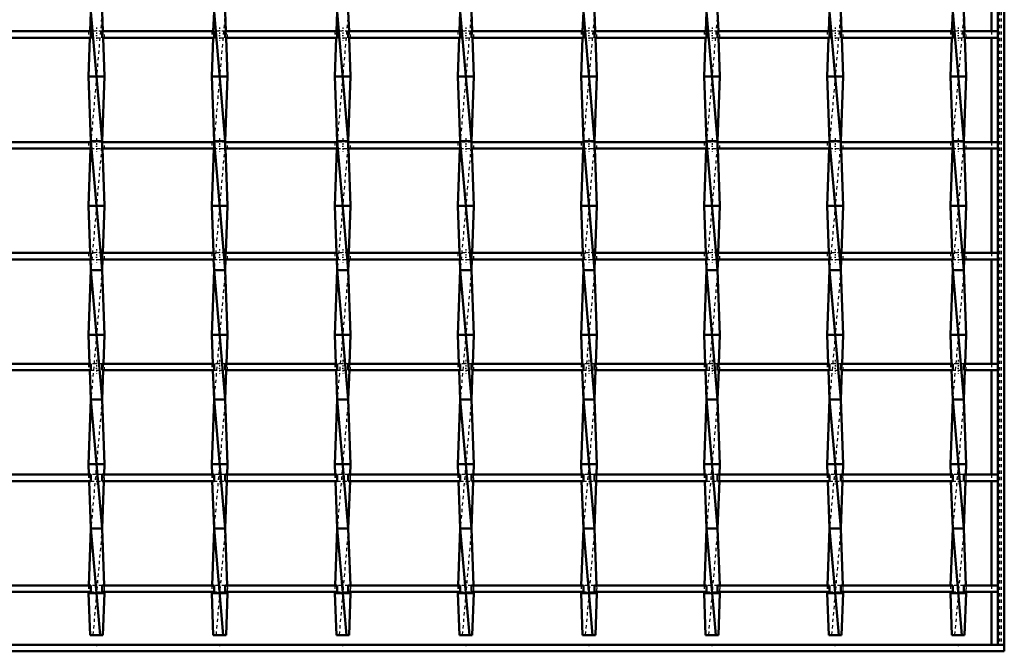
# Model space of a CAD drawing. Header units: millimetres. Extents: x -646 to 551, y -500 to 878.
# Tile 4 of 14: x -5 to 300, y -500 to -304. Entities that reach past the tile are written whole.
import ezdxf

# ---------------------------------------------------------------- set-up
doc = ezdxf.new("R2010")
doc.units = ezdxf.units.MM
doc.linetypes.add('Center', pattern=[1.5, 0.45, -0.5, 0.05, -0.5])
doc.linetypes.add('Dashed', pattern=[2, 1, -1])
for name, color, linetype, lineweight in [('2d ConnectionPoints', 7, 'Continuous', 50), ('AM_0', 7, 'Continuous', 50), ('AM_7', 7, 'Center', 25), ('AM_9', 6, 'Dashed', 25)]:
    doc.layers.add(name, color=color, linetype=linetype, lineweight=lineweight)

# ---------------------------------------------------------------- blocks, each defined once
blk = doc.blocks.new('1_u86f5kpobsvsag42pt2huwr7m________0_in_LSSP2303438211600100035010_4')
at = {"layer": 'AM_0'}
for p, q in [((298, 498), (298, -498)), ((300, 498), (300, -498)), ((296.05, -275.64), (296.05, -307.97)), ((296.05, -309.97), (296.05, -342.3)), ((296.05, -344.3), (296.05, -376.63)), ((296.05, -378.63), (296.05, -410.96)), ((296.05, -412.96), (296.05, -445.29)), ((296.05, -447.29), (296.05, -479.62)), ((296.05, -481.62), (296.05, -498)), ((298, -498), (300, -498))]:
    blk.add_line(p, q, dxfattribs=at)
at = {"layer": 'AM_9'}
for p, q in [((298.55, 498), (298.55, -498)), ((298.99, 498), (298.99, -498)), ((296.05, -307.97), (296.05, -309.97)), ((296.05, -342.3), (296.05, -344.3)), ((296.05, -376.63), (296.05, -378.63)), ((296.05, -410.96), (296.05, -412.96)), ((296.05, -445.29), (296.05, -447.29)), ((296.05, -479.62), (296.05, -481.62))]:
    blk.add_line(p, q, dxfattribs=at)
blk = doc.blocks.new('2_5sf7ob7o6ojxyq0hqr1bh8qja________0_in_LSSP2303438211600100035010_4')
at = {"layer": 'AM_0'}
for p, q in [((300, -498), (-300, -498)), ((300, -498), (300, -500)), ((300, -500), (-300, -500))]:
    blk.add_line(p, q, dxfattribs=at)
blk = doc.blocks.new('11_rxwnr2nfatsd1u2pvkm6ai4xf________0_in_LSSP2303438211600100035010_4')
at = {"layer": 'AM_0'}
for p, q in [((17.32, -302), (17.1, -307.97)), ((17.32, -302), (20.78, -342)), ((20.78, -302), (21, -307.97)), ((17.03, -309.97), (16.6, -322)), ((21.07, -309.97), (21.5, -322)), ((21.5, -322), (16.6, -322)), ((16.6, -322), (17.32, -342)), ((21.5, -322), (20.78, -342)), ((17.23, -344.3), (16.6, -362)), ((17.32, -342), (17.31, -342.3)), ((20.78, -342), (17.32, -342)), ((17.32, -342), (20.78, -382)), ((20.78, -342), (20.79, -342.3)), ((20.87, -344.3), (21.5, -362)), ((21.5, -362), (16.6, -362)), ((16.6, -362), (17.12, -376.63)), ((21.5, -362), (20.98, -376.63)), ((17.2, -378.63), (17.32, -382)), ((20.9, -378.63), (20.78, -382)), ((17.32, -382), (16.6, -402)), ((17.32, -382), (20.78, -422)), ((20.78, -382), (17.32, -382)), ((20.78, -382), (21.5, -402)), ((16.6, -402), (16.92, -410.96)), ((21.5, -402), (16.6, -402)), ((21.5, -402), (21.18, -410.96)), ((16.99, -412.96), (17.32, -422)), ((21.11, -412.96), (20.78, -422)), ((17.32, -422), (16.6, -442)), ((17.32, -422), (20.78, -462)), ((20.78, -422), (17.32, -422)), ((20.78, -422), (21.5, -442)), ((21.5, -442), (16.6, -442)), ((16.6, -442), (16.72, -445.29)), ((21.5, -442), (21.38, -445.29)), ((16.79, -447.29), (17.32, -462)), ((21.31, -447.29), (20.78, -462)), ((17.32, -462), (16.69, -479.62)), ((17.32, -462), (20.18, -495)), ((20.78, -462), (17.32, -462)), ((20.78, -462), (21.41, -479.62)), ((16.61, -481.62), (16.6, -482)), ((21.5, -482), (16.6, -482)), ((16.6, -482), (17.07, -495)), ((21.5, -482), (21.03, -495)), ((21.49, -481.62), (21.5, -482)), ((17.07, -495), (21.03, -495))]:
    blk.add_line(p, q, dxfattribs=at)
at = {"layer": 'AM_9'}
for p, q in [((20.78, -302), (17.32, -342)), ((17.1, -307.97), (17.03, -309.97)), ((21, -307.97), (21.07, -309.97)), ((17.31, -342.3), (17.23, -344.3)), ((20.78, -342), (17.32, -382)), ((20.79, -342.3), (20.87, -344.3)), ((17.12, -376.63), (17.2, -378.63)), ((20.98, -376.63), (20.9, -378.63)), ((20.78, -382), (17.32, -422)), ((16.92, -410.96), (16.99, -412.96)), ((21.18, -410.96), (21.11, -412.96)), ((20.78, -422), (17.32, -462)), ((16.72, -445.29), (16.79, -447.29)), ((21.38, -445.29), (21.31, -447.29)), ((20.78, -462), (17.92, -495)), ((16.69, -479.62), (16.61, -481.62)), ((21.41, -479.62), (21.49, -481.62))]:
    blk.add_line(p, q, dxfattribs=at)
blk = doc.blocks.new('12_yujz2g3w44mact61l10q5tmdh________0_in_LSSP2303438211600100035010_4')
at = {"layer": 'AM_0'}
for p, q in [((55.42, -302), (55.2, -307.97)), ((55.42, -302), (58.88, -342)), ((58.88, -302), (59.1, -307.97)), ((55.13, -309.97), (54.7, -322)), ((59.17, -309.97), (59.6, -322)), ((59.6, -322), (54.7, -322)), ((54.7, -322), (55.42, -342)), ((59.6, -322), (58.88, -342)), ((55.33, -344.3), (54.7, -362)), ((55.42, -342), (55.41, -342.3)), ((58.88, -342), (55.42, -342)), ((55.42, -342), (58.88, -382)), ((58.88, -342), (58.89, -342.3)), ((58.97, -344.3), (59.6, -362)), ((59.6, -362), (54.7, -362)), ((54.7, -362), (55.22, -376.63)), ((59.6, -362), (59.08, -376.63)), ((55.3, -378.63), (55.42, -382)), ((59, -378.63), (58.88, -382)), ((55.42, -382), (54.7, -402)), ((55.42, -382), (58.88, -422)), ((58.88, -382), (55.42, -382)), ((58.88, -382), (59.6, -402)), ((54.7, -402), (55.02, -410.96)), ((59.6, -402), (54.7, -402)), ((59.6, -402), (59.28, -410.96)), ((55.09, -412.96), (55.42, -422)), ((59.21, -412.96), (58.88, -422)), ((55.42, -422), (54.7, -442)), ((55.42, -422), (58.88, -462)), ((58.88, -422), (55.42, -422)), ((58.88, -422), (59.6, -442)), ((59.6, -442), (54.7, -442)), ((54.7, -442), (54.82, -445.29)), ((59.6, -442), (59.48, -445.29)), ((54.89, -447.29), (55.42, -462)), ((59.41, -447.29), (58.88, -462)), ((55.42, -462), (54.79, -479.62)), ((55.42, -462), (58.28, -495)), ((58.88, -462), (55.42, -462)), ((58.88, -462), (59.51, -479.62)), ((54.71, -481.62), (54.7, -482)), ((59.6, -482), (54.7, -482)), ((54.7, -482), (55.17, -495)), ((59.6, -482), (59.13, -495)), ((59.59, -481.62), (59.6, -482)), ((55.17, -495), (59.13, -495))]:
    blk.add_line(p, q, dxfattribs=at)
at = {"layer": 'AM_9'}
for p, q in [((58.88, -302), (55.42, -342)), ((55.2, -307.97), (55.13, -309.97)), ((59.1, -307.97), (59.17, -309.97)), ((55.41, -342.3), (55.33, -344.3)), ((58.88, -342), (55.42, -382)), ((58.89, -342.3), (58.97, -344.3)), ((55.22, -376.63), (55.3, -378.63)), ((59.08, -376.63), (59, -378.63)), ((58.88, -382), (55.42, -422)), ((55.02, -410.96), (55.09, -412.96)), ((59.28, -410.96), (59.21, -412.96)), ((58.88, -422), (55.42, -462)), ((54.82, -445.29), (54.89, -447.29)), ((59.48, -445.29), (59.41, -447.29)), ((58.88, -462), (56.02, -495)), ((54.79, -479.62), (54.71, -481.62)), ((59.51, -479.62), (59.59, -481.62))]:
    blk.add_line(p, q, dxfattribs=at)
blk = doc.blocks.new('13_w5p2hgpdjfsz0vpcgrinpt22i________0_in_LSSP2303438211600100035010_4')
at = {"layer": 'AM_0'}
for p, q in [((93.52, -302), (93.3, -307.97)), ((93.52, -302), (96.98, -342)), ((96.98, -302), (97.2, -307.97)), ((93.23, -309.97), (92.8, -322)), ((97.27, -309.97), (97.7, -322)), ((97.7, -322), (92.8, -322)), ((92.8, -322), (93.52, -342)), ((97.7, -322), (96.98, -342)), ((93.43, -344.3), (92.8, -362)), ((93.52, -342), (93.51, -342.3)), ((96.98, -342), (93.52, -342)), ((93.52, -342), (96.98, -382)), ((96.98, -342), (96.99, -342.3)), ((97.07, -344.3), (97.7, -362)), ((97.7, -362), (92.8, -362)), ((92.8, -362), (93.32, -376.63)), ((97.7, -362), (97.18, -376.63)), ((93.4, -378.63), (93.52, -382)), ((97.1, -378.63), (96.98, -382)), ((93.52, -382), (92.8, -402)), ((93.52, -382), (96.98, -422)), ((96.98, -382), (93.52, -382)), ((96.98, -382), (97.7, -402)), ((92.8, -402), (93.12, -410.96)), ((97.7, -402), (92.8, -402)), ((97.7, -402), (97.38, -410.96)), ((93.19, -412.96), (93.52, -422)), ((97.31, -412.96), (96.98, -422)), ((93.52, -422), (92.8, -442)), ((93.52, -422), (96.98, -462)), ((96.98, -422), (93.52, -422)), ((96.98, -422), (97.7, -442)), ((92.8, -442), (92.92, -445.29)), ((97.7, -442), (92.8, -442)), ((97.7, -442), (97.58, -445.29)), ((92.99, -447.29), (93.52, -462)), ((97.51, -447.29), (96.98, -462)), ((93.52, -462), (92.89, -479.62)), ((93.52, -462), (96.38, -495)), ((96.98, -462), (93.52, -462)), ((96.98, -462), (97.61, -479.62)), ((92.81, -481.62), (92.8, -482)), ((97.7, -482), (92.8, -482)), ((92.8, -482), (93.27, -495)), ((97.7, -482), (97.23, -495)), ((97.69, -481.62), (97.7, -482)), ((93.27, -495), (97.23, -495))]:
    blk.add_line(p, q, dxfattribs=at)
at = {"layer": 'AM_9'}
for p, q in [((96.98, -302), (93.52, -342)), ((93.3, -307.97), (93.23, -309.97)), ((97.2, -307.97), (97.27, -309.97)), ((93.51, -342.3), (93.43, -344.3)), ((96.98, -342), (93.52, -382)), ((96.99, -342.3), (97.07, -344.3)), ((93.32, -376.63), (93.4, -378.63)), ((97.18, -376.63), (97.1, -378.63)), ((96.98, -382), (93.52, -422)), ((93.12, -410.96), (93.19, -412.96)), ((97.38, -410.96), (97.31, -412.96)), ((96.98, -422), (93.52, -462)), ((92.92, -445.29), (92.99, -447.29)), ((97.58, -445.29), (97.51, -447.29)), ((96.98, -462), (94.12, -495)), ((92.89, -479.62), (92.81, -481.62)), ((97.61, -479.62), (97.69, -481.62))]:
    blk.add_line(p, q, dxfattribs=at)
blk = doc.blocks.new('14_stquk8okhgkrt1ck71vm7188k________0_in_LSSP2303438211600100035010_4')
at = {"layer": 'AM_0'}
for p, q in [((131.62, -302), (131.4, -307.97)), ((131.62, -302), (135.08, -342)), ((135.08, -302), (135.3, -307.97)), ((131.33, -309.97), (130.9, -322)), ((135.37, -309.97), (135.8, -322)), ((135.8, -322), (130.9, -322)), ((130.9, -322), (131.62, -342)), ((135.8, -322), (135.08, -342)), ((131.53, -344.3), (130.9, -362)), ((131.62, -342), (131.61, -342.3)), ((131.62, -342), (135.08, -382)), ((135.08, -342), (131.62, -342)), ((135.08, -342), (135.09, -342.3)), ((135.17, -344.3), (135.8, -362)), ((130.9, -362), (131.42, -376.63)), ((135.8, -362), (130.9, -362)), ((135.8, -362), (135.28, -376.63)), ((131.5, -378.63), (131.62, -382)), ((135.2, -378.63), (135.08, -382)), ((131.62, -382), (130.9, -402)), ((131.62, -382), (135.08, -422)), ((135.08, -382), (131.62, -382)), ((135.08, -382), (135.8, -402)), ((135.8, -402), (130.9, -402)), ((130.9, -402), (131.22, -410.96)), ((135.8, -402), (135.48, -410.96)), ((131.29, -412.96), (131.62, -422)), ((135.41, -412.96), (135.08, -422)), ((131.62, -422), (130.9, -442)), ((131.62, -422), (135.08, -462)), ((135.08, -422), (131.62, -422)), ((135.08, -422), (135.8, -442)), ((135.8, -442), (130.9, -442)), ((130.9, -442), (131.02, -445.29)), ((135.8, -442), (135.68, -445.29)), ((131.09, -447.29), (131.62, -462)), ((135.61, -447.29), (135.08, -462)), ((131.62, -462), (130.99, -479.62)), ((131.62, -462), (134.48, -495)), ((135.08, -462), (131.62, -462)), ((135.08, -462), (135.71, -479.62)), ((130.91, -481.62), (130.9, -482)), ((130.9, -482), (131.37, -495)), ((135.8, -482), (130.9, -482)), ((135.8, -482), (135.33, -495)), ((135.79, -481.62), (135.8, -482)), ((131.37, -495), (135.33, -495))]:
    blk.add_line(p, q, dxfattribs=at)
at = {"layer": 'AM_9'}
for p, q in [((135.08, -302), (131.62, -342)), ((131.4, -307.97), (131.33, -309.97)), ((135.3, -307.97), (135.37, -309.97)), ((131.61, -342.3), (131.53, -344.3)), ((135.08, -342), (131.62, -382)), ((135.09, -342.3), (135.17, -344.3)), ((131.42, -376.63), (131.5, -378.63)), ((135.28, -376.63), (135.2, -378.63)), ((135.08, -382), (131.62, -422)), ((131.22, -410.96), (131.29, -412.96)), ((135.48, -410.96), (135.41, -412.96)), ((135.08, -422), (131.62, -462)), ((131.02, -445.29), (131.09, -447.29)), ((135.68, -445.29), (135.61, -447.29)), ((135.08, -462), (132.22, -495)), ((130.99, -479.62), (130.91, -481.62)), ((135.71, -479.62), (135.79, -481.62))]:
    blk.add_line(p, q, dxfattribs=at)
blk = doc.blocks.new('15_6zob1jlmgsdv4npmmo4z43bof________0_in_LSSP2303438211600100035010_4')
at = {"layer": 'AM_0'}
for p, q in [((169.72, -302), (169.5, -307.97)), ((169.72, -302), (173.18, -342)), ((173.18, -302), (173.4, -307.97)), ((169.43, -309.97), (169, -322)), ((173.47, -309.97), (173.9, -322)), ((173.9, -322), (169, -322)), ((169, -322), (169.72, -342)), ((173.9, -322), (173.18, -342)), ((169.63, -344.3), (169, -362)), ((169.72, -342), (169.71, -342.3)), ((169.72, -342), (173.18, -382)), ((173.18, -342), (169.72, -342)), ((173.18, -342), (173.19, -342.3)), ((173.27, -344.3), (173.9, -362)), ((169, -362), (169.52, -376.63)), ((173.9, -362), (169, -362)), ((173.9, -362), (173.38, -376.63)), ((169.6, -378.63), (169.72, -382)), ((173.3, -378.63), (173.18, -382)), ((169.72, -382), (169, -402)), ((169.72, -382), (173.18, -422)), ((173.18, -382), (169.72, -382)), ((173.18, -382), (173.9, -402)), ((169, -402), (169.32, -410.96)), ((173.9, -402), (169, -402)), ((173.9, -402), (173.58, -410.96)), ((169.39, -412.96), (169.72, -422)), ((173.51, -412.96), (173.18, -422)), ((169.72, -422), (169, -442)), ((169.72, -422), (173.18, -462)), ((173.18, -422), (169.72, -422)), ((173.18, -422), (173.9, -442)), ((169, -442), (169.12, -445.29)), ((173.9, -442), (169, -442)), ((173.9, -442), (173.78, -445.29)), ((169.19, -447.29), (169.72, -462)), ((173.71, -447.29), (173.18, -462)), ((169.72, -462), (169.09, -479.62)), ((169.72, -462), (172.58, -495)), ((173.18, -462), (169.72, -462)), ((173.18, -462), (173.81, -479.62)), ((169.01, -481.62), (169, -482)), ((169, -482), (169.47, -495)), ((173.9, -482), (169, -482)), ((173.9, -482), (173.43, -495)), ((173.89, -481.62), (173.9, -482)), ((169.47, -495), (173.43, -495))]:
    blk.add_line(p, q, dxfattribs=at)
at = {"layer": 'AM_9'}
for p, q in [((173.18, -302), (169.72, -342)), ((169.5, -307.97), (169.43, -309.97)), ((173.4, -307.97), (173.47, -309.97)), ((169.71, -342.3), (169.63, -344.3)), ((173.18, -342), (169.72, -382)), ((173.19, -342.3), (173.27, -344.3)), ((169.52, -376.63), (169.6, -378.63)), ((173.38, -376.63), (173.3, -378.63)), ((173.18, -382), (169.72, -422)), ((169.32, -410.96), (169.39, -412.96)), ((173.58, -410.96), (173.51, -412.96)), ((173.18, -422), (169.72, -462)), ((169.12, -445.29), (169.19, -447.29)), ((173.78, -445.29), (173.71, -447.29)), ((173.18, -462), (170.32, -495)), ((169.09, -479.62), (169.01, -481.62)), ((173.81, -479.62), (173.89, -481.62))]:
    blk.add_line(p, q, dxfattribs=at)
blk = doc.blocks.new('16_ad2lx4ske9pndbm9zf4vlbv5k________0_in_LSSP2303438211600100035010_4')
at = {"layer": 'AM_0'}
for p, q in [((207.82, -302), (207.6, -307.97)), ((207.82, -302), (211.28, -342)), ((211.28, -302), (211.5, -307.97)), ((207.53, -309.97), (207.1, -322)), ((211.57, -309.97), (212, -322)), ((212, -322), (207.1, -322)), ((207.1, -322), (207.82, -342)), ((212, -322), (211.28, -342)), ((207.73, -344.3), (207.1, -362)), ((207.82, -342), (207.81, -342.3)), ((207.82, -342), (211.28, -382)), ((211.28, -342), (207.82, -342)), ((211.28, -342), (211.29, -342.3)), ((211.37, -344.3), (212, -362)), ((207.1, -362), (207.62, -376.63)), ((212, -362), (207.1, -362)), ((212, -362), (211.48, -376.63)), ((207.7, -378.63), (207.82, -382)), ((211.4, -378.63), (211.28, -382)), ((207.82, -382), (207.1, -402)), ((207.82, -382), (211.28, -422)), ((211.28, -382), (207.82, -382)), ((211.28, -382), (212, -402)), ((207.1, -402), (207.42, -410.96)), ((212, -402), (207.1, -402)), ((212, -402), (211.68, -410.96)), ((207.49, -412.96), (207.82, -422)), ((211.61, -412.96), (211.28, -422)), ((207.82, -422), (207.1, -442)), ((207.82, -422), (211.28, -462)), ((211.28, -422), (207.82, -422)), ((211.28, -422), (212, -442)), ((207.1, -442), (207.22, -445.29)), ((212, -442), (207.1, -442)), ((212, -442), (211.88, -445.29)), ((207.29, -447.29), (207.82, -462)), ((211.81, -447.29), (211.28, -462)), ((207.82, -462), (207.19, -479.62)), ((207.82, -462), (210.68, -495)), ((211.28, -462), (207.82, -462)), ((211.28, -462), (211.91, -479.62)), ((207.11, -481.62), (207.1, -482)), ((212, -482), (207.1, -482)), ((207.1, -482), (207.57, -495)), ((212, -482), (211.53, -495)), ((211.99, -481.62), (212, -482)), ((207.57, -495), (211.53, -495))]:
    blk.add_line(p, q, dxfattribs=at)
at = {"layer": 'AM_9'}
for p, q in [((211.28, -302), (207.82, -342)), ((207.6, -307.97), (207.53, -309.97)), ((211.5, -307.97), (211.57, -309.97)), ((207.81, -342.3), (207.73, -344.3)), ((211.28, -342), (207.82, -382)), ((211.29, -342.3), (211.37, -344.3)), ((207.62, -376.63), (207.7, -378.63)), ((211.48, -376.63), (211.4, -378.63)), ((211.28, -382), (207.82, -422)), ((207.42, -410.96), (207.49, -412.96)), ((211.68, -410.96), (211.61, -412.96)), ((211.28, -422), (207.82, -462)), ((207.22, -445.29), (207.29, -447.29)), ((211.88, -445.29), (211.81, -447.29)), ((211.28, -462), (208.42, -495)), ((207.19, -479.62), (207.11, -481.62)), ((211.91, -479.62), (211.99, -481.62))]:
    blk.add_line(p, q, dxfattribs=at)
blk = doc.blocks.new('17_vr02p71fjdy4xoe8sm2am3uvm________0_in_LSSP2303438211600100035010_4')
at = {"layer": 'AM_0'}
for p, q in [((245.92, -302), (245.7, -307.97)), ((245.92, -302), (249.38, -342)), ((249.38, -302), (249.6, -307.97)), ((245.63, -309.97), (245.2, -322)), ((249.67, -309.97), (250.1, -322)), ((250.1, -322), (245.2, -322)), ((245.2, -322), (245.92, -342)), ((250.1, -322), (249.38, -342)), ((245.83, -344.3), (245.2, -362)), ((245.92, -342), (245.91, -342.3)), ((249.38, -342), (245.92, -342)), ((245.92, -342), (249.38, -382)), ((249.38, -342), (249.39, -342.3)), ((249.47, -344.3), (250.1, -362)), ((250.1, -362), (245.2, -362)), ((245.2, -362), (245.72, -376.63)), ((250.1, -362), (249.58, -376.63)), ((245.8, -378.63), (245.92, -382)), ((249.5, -378.63), (249.38, -382)), ((245.92, -382), (245.2, -402)), ((245.92, -382), (249.38, -422)), ((249.38, -382), (245.92, -382)), ((249.38, -382), (250.1, -402)), ((250.1, -402), (245.2, -402)), ((245.2, -402), (245.52, -410.96)), ((250.1, -402), (249.78, -410.96)), ((245.59, -412.96), (245.92, -422)), ((249.71, -412.96), (249.38, -422)), ((245.92, -422), (245.2, -442)), ((245.92, -422), (249.38, -462)), ((249.38, -422), (245.92, -422)), ((249.38, -422), (250.1, -442)), ((250.1, -442), (245.2, -442)), ((245.2, -442), (245.32, -445.29)), ((250.1, -442), (249.98, -445.29)), ((245.39, -447.29), (245.92, -462)), ((249.91, -447.29), (249.38, -462)), ((245.92, -462), (245.29, -479.62)), ((245.92, -462), (248.78, -495)), ((249.38, -462), (245.92, -462)), ((249.38, -462), (250.01, -479.62)), ((245.21, -481.62), (245.2, -482)), ((245.2, -482), (245.67, -495)), ((250.1, -482), (245.2, -482)), ((250.1, -482), (249.63, -495)), ((250.09, -481.62), (250.1, -482)), ((245.67, -495), (249.63, -495))]:
    blk.add_line(p, q, dxfattribs=at)
at = {"layer": 'AM_9'}
for p, q in [((249.38, -302), (245.92, -342)), ((245.7, -307.97), (245.63, -309.97)), ((249.6, -307.97), (249.67, -309.97)), ((245.91, -342.3), (245.83, -344.3)), ((249.38, -342), (245.92, -382)), ((249.39, -342.3), (249.47, -344.3)), ((245.72, -376.63), (245.8, -378.63)), ((249.58, -376.63), (249.5, -378.63)), ((249.38, -382), (245.92, -422)), ((245.52, -410.96), (245.59, -412.96)), ((249.78, -410.96), (249.71, -412.96)), ((249.38, -422), (245.92, -462)), ((245.32, -445.29), (245.39, -447.29)), ((249.98, -445.29), (249.91, -447.29)), ((249.38, -462), (246.52, -495)), ((245.29, -479.62), (245.21, -481.62)), ((250.01, -479.62), (250.09, -481.62))]:
    blk.add_line(p, q, dxfattribs=at)
blk = doc.blocks.new('18_ui9gmp6u34jk1t8xcw3eh98gd________0_in_LSSP2303438211600100035010_4')
at = {"layer": 'AM_0'}
for p, q in [((284.02, -302), (283.8, -307.97)), ((284.02, -302), (287.48, -342)), ((287.48, -302), (287.7, -307.97)), ((283.73, -309.97), (283.3, -322)), ((287.77, -309.97), (288.2, -322)), ((288.2, -322), (283.3, -322)), ((283.3, -322), (284.02, -342)), ((288.2, -322), (287.48, -342)), ((283.93, -344.3), (283.3, -362)), ((284.02, -342), (284.01, -342.3)), ((287.48, -342), (284.02, -342)), ((284.02, -342), (287.48, -382)), ((287.48, -342), (287.49, -342.3)), ((287.57, -344.3), (288.2, -362)), ((288.2, -362), (283.3, -362)), ((283.3, -362), (283.82, -376.63)), ((288.2, -362), (287.68, -376.63)), ((283.9, -378.63), (284.02, -382)), ((287.6, -378.63), (287.48, -382)), ((284.02, -382), (283.3, -402)), ((284.02, -382), (287.48, -422)), ((287.48, -382), (284.02, -382)), ((287.48, -382), (288.2, -402)), ((283.3, -402), (283.62, -410.96)), ((288.2, -402), (283.3, -402)), ((288.2, -402), (287.88, -410.96)), ((283.69, -412.96), (284.02, -422)), ((287.81, -412.96), (287.48, -422)), ((284.02, -422), (283.3, -442)), ((284.02, -422), (287.48, -462)), ((287.48, -422), (284.02, -422)), ((287.48, -422), (288.2, -442)), ((288.2, -442), (283.3, -442)), ((283.3, -442), (283.42, -445.29)), ((288.2, -442), (288.08, -445.29)), ((283.49, -447.29), (284.02, -462)), ((288.01, -447.29), (287.48, -462)), ((284.02, -462), (283.39, -479.62)), ((284.02, -462), (286.88, -495)), ((287.48, -462), (284.02, -462)), ((287.48, -462), (288.11, -479.62)), ((283.31, -481.62), (283.3, -482)), ((283.3, -482), (283.77, -495)), ((288.2, -482), (283.3, -482)), ((288.2, -482), (287.73, -495)), ((288.19, -481.62), (288.2, -482)), ((283.77, -495), (287.73, -495))]:
    blk.add_line(p, q, dxfattribs=at)
at = {"layer": 'AM_9'}
for p, q in [((287.48, -302), (284.02, -342)), ((283.8, -307.97), (283.73, -309.97)), ((287.7, -307.97), (287.77, -309.97)), ((284.01, -342.3), (283.93, -344.3)), ((287.48, -342), (284.02, -382)), ((287.49, -342.3), (287.57, -344.3)), ((283.82, -376.63), (283.9, -378.63)), ((287.68, -376.63), (287.6, -378.63)), ((287.48, -382), (284.02, -422)), ((283.62, -410.96), (283.69, -412.96)), ((287.88, -410.96), (287.81, -412.96)), ((287.48, -422), (284.02, -462)), ((283.42, -445.29), (283.49, -447.29)), ((288.08, -445.29), (288.01, -447.29)), ((287.48, -462), (284.62, -495)), ((283.39, -479.62), (283.31, -481.62)), ((288.11, -479.62), (288.19, -481.62))]:
    blk.add_line(p, q, dxfattribs=at)
blk = doc.blocks.new('20_pxkiiq98p9zqp5j2k158z32qf________0_in_LSSP2303438211600100035010_4')
at = {"layer": 'AM_0'}
for p, q in [((17.32, -479.62), (-17.32, -479.62)), ((17.32, -479.62), (17.32, -481.62)), ((55.42, -479.62), (20.78, -479.62)), ((20.78, -481.62), (20.78, -479.62)), ((55.42, -479.62), (55.42, -481.62)), ((93.52, -479.62), (58.88, -479.62)), ((58.88, -481.62), (58.88, -479.62)), ((93.52, -479.62), (93.52, -481.62)), ((96.98, -481.62), (96.98, -479.62)), ((131.62, -479.62), (96.98, -479.62)), ((131.62, -479.62), (131.62, -481.62)), ((169.72, -479.62), (135.08, -479.62)), ((135.08, -481.62), (135.08, -479.62)), ((169.72, -479.62), (169.72, -481.62)), ((207.82, -479.62), (173.18, -479.62)), ((173.18, -481.62), (173.18, -479.62)), ((207.82, -479.62), (207.82, -481.62)), ((245.92, -479.62), (211.28, -479.62)), ((211.28, -481.62), (211.28, -479.62)), ((245.92, -479.62), (245.92, -481.62)), ((249.38, -481.62), (249.38, -479.62)), ((284.02, -479.62), (249.38, -479.62)), ((284.02, -479.62), (284.02, -481.62)), ((298, -479.62), (287.48, -479.62)), ((287.48, -481.62), (287.48, -479.62)), ((298, -479.62), (298, -481.62)), ((17.32, -481.62), (-17.32, -481.62)), ((55.42, -481.62), (20.78, -481.62)), ((93.52, -481.62), (58.88, -481.62)), ((131.62, -481.62), (96.98, -481.62)), ((169.72, -481.62), (135.08, -481.62)), ((207.82, -481.62), (173.18, -481.62)), ((245.92, -481.62), (211.28, -481.62)), ((284.02, -481.62), (249.38, -481.62)), ((298, -481.62), (287.48, -481.62))]:
    blk.add_line(p, q, dxfattribs=at)
at = {"layer": 'AM_7'}
for p, q in [((19.05, -478.42), (19.05, -482.82)), ((57.15, -478.42), (57.15, -482.82)), ((95.25, -478.42), (95.25, -482.82)), ((133.35, -478.42), (133.35, -482.82)), ((171.45, -478.42), (171.45, -482.82)), ((209.55, -478.42), (209.55, -482.82)), ((247.65, -478.42), (247.65, -482.82)), ((285.75, -478.42), (285.75, -482.82))]:
    blk.add_line(p, q, dxfattribs=at)
at = {"layer": 'AM_9'}
for p, q in [((16.6, -479.62), (16.6, -481.62)), ((20.78, -479.62), (17.32, -479.62)), ((21.5, -481.62), (21.5, -479.62)), ((54.7, -479.62), (54.7, -481.62)), ((58.88, -479.62), (55.42, -479.62)), ((59.6, -481.62), (59.6, -479.62)), ((92.8, -479.62), (92.8, -481.62)), ((96.98, -479.62), (93.52, -479.62)), ((97.7, -481.62), (97.7, -479.62)), ((130.9, -479.62), (130.9, -481.62)), ((135.08, -479.62), (131.62, -479.62)), ((135.8, -481.62), (135.8, -479.62)), ((169, -479.62), (169, -481.62)), ((173.18, -479.62), (169.72, -479.62)), ((173.9, -481.62), (173.9, -479.62)), ((207.1, -479.62), (207.1, -481.62)), ((211.28, -479.62), (207.82, -479.62)), ((212, -481.62), (212, -479.62)), ((245.2, -479.62), (245.2, -481.62)), ((249.38, -479.62), (245.92, -479.62)), ((250.1, -481.62), (250.1, -479.62)), ((283.3, -479.62), (283.3, -481.62)), ((287.48, -479.62), (284.02, -479.62)), ((288.2, -481.62), (288.2, -479.62)), ((17.32, -481.62), (20.78, -481.62)), ((55.42, -481.62), (58.88, -481.62)), ((93.52, -481.62), (96.98, -481.62)), ((131.62, -481.62), (135.08, -481.62)), ((169.72, -481.62), (173.18, -481.62)), ((207.82, -481.62), (211.28, -481.62)), ((245.92, -481.62), (249.38, -481.62)), ((284.02, -481.62), (287.48, -481.62))]:
    blk.add_line(p, q, dxfattribs=at)
blk = doc.blocks.new('21_3nnzfzuox3viydshb45l9j87q________0_in_LSSP2303438211600100035010_4')
at = {"layer": 'AM_0'}
for p, q in [((17.32, -445.29), (-17.32, -445.29)), ((17.32, -447.29), (-17.32, -447.29)), ((17.32, -445.29), (17.32, -447.29)), ((55.42, -445.29), (20.78, -445.29)), ((20.78, -447.29), (20.78, -445.29)), ((55.42, -447.29), (20.78, -447.29)), ((55.42, -445.29), (55.42, -447.29)), ((93.52, -445.29), (58.88, -445.29)), ((58.88, -447.29), (58.88, -445.29)), ((93.52, -447.29), (58.88, -447.29)), ((93.52, -445.29), (93.52, -447.29)), ((96.98, -447.29), (96.98, -445.29)), ((131.62, -445.29), (96.98, -445.29)), ((131.62, -447.29), (96.98, -447.29)), ((131.62, -445.29), (131.62, -447.29)), ((135.08, -447.29), (135.08, -445.29)), ((169.72, -445.29), (135.08, -445.29)), ((169.72, -447.29), (135.08, -447.29)), ((169.72, -445.29), (169.72, -447.29)), ((207.82, -445.29), (173.18, -445.29)), ((173.18, -447.29), (173.18, -445.29)), ((207.82, -447.29), (173.18, -447.29)), ((207.82, -445.29), (207.82, -447.29)), ((245.92, -445.29), (211.28, -445.29)), ((211.28, -447.29), (211.28, -445.29)), ((245.92, -447.29), (211.28, -447.29)), ((245.92, -445.29), (245.92, -447.29)), ((249.38, -447.29), (249.38, -445.29)), ((284.02, -445.29), (249.38, -445.29)), ((284.02, -447.29), (249.38, -447.29)), ((284.02, -445.29), (284.02, -447.29)), ((298, -445.29), (287.48, -445.29)), ((287.48, -447.29), (287.48, -445.29)), ((298, -447.29), (287.48, -447.29)), ((298, -445.29), (298, -447.29))]:
    blk.add_line(p, q, dxfattribs=at)
at = {"layer": 'AM_7'}
for p, q in [((19.05, -444.09), (19.05, -448.49)), ((57.15, -444.09), (57.15, -448.49)), ((95.25, -444.09), (95.25, -448.49)), ((133.35, -444.09), (133.35, -448.49)), ((171.45, -444.09), (171.45, -448.49)), ((209.55, -444.09), (209.55, -448.49)), ((247.65, -444.09), (247.65, -448.49)), ((285.75, -444.09), (285.75, -448.49))]:
    blk.add_line(p, q, dxfattribs=at)
at = {"layer": 'AM_9'}
for p, q in [((16.6, -445.29), (16.6, -447.29)), ((20.78, -445.29), (17.32, -445.29)), ((17.32, -447.29), (20.78, -447.29)), ((21.5, -447.29), (21.5, -445.29)), ((54.7, -445.29), (54.7, -447.29)), ((58.88, -445.29), (55.42, -445.29)), ((55.42, -447.29), (58.88, -447.29)), ((59.6, -447.29), (59.6, -445.29)), ((92.8, -445.29), (92.8, -447.29)), ((96.98, -445.29), (93.52, -445.29)), ((93.52, -447.29), (96.98, -447.29)), ((97.7, -447.29), (97.7, -445.29)), ((130.9, -445.29), (130.9, -447.29)), ((135.08, -445.29), (131.62, -445.29)), ((131.62, -447.29), (135.08, -447.29)), ((135.8, -447.29), (135.8, -445.29)), ((169, -445.29), (169, -447.29)), ((173.18, -445.29), (169.72, -445.29)), ((169.72, -447.29), (173.18, -447.29)), ((173.9, -447.29), (173.9, -445.29)), ((207.1, -445.29), (207.1, -447.29)), ((211.28, -445.29), (207.82, -445.29)), ((207.82, -447.29), (211.28, -447.29)), ((212, -447.29), (212, -445.29)), ((245.2, -445.29), (245.2, -447.29)), ((249.38, -445.29), (245.92, -445.29)), ((245.92, -447.29), (249.38, -447.29)), ((250.1, -447.29), (250.1, -445.29)), ((283.3, -445.29), (283.3, -447.29)), ((287.48, -445.29), (284.02, -445.29)), ((284.02, -447.29), (287.48, -447.29)), ((288.2, -447.29), (288.2, -445.29))]:
    blk.add_line(p, q, dxfattribs=at)
blk = doc.blocks.new('22_asnh37jehggedvg45av9ohtaj________0_in_LSSP2303438211600100035010_4')
at = {"layer": 'AM_0'}
for p, q in [((17.32, -410.96), (-17.32, -410.96)), ((17.32, -410.96), (17.32, -412.96)), ((55.42, -410.96), (20.78, -410.96)), ((20.78, -412.96), (20.78, -410.96)), ((55.42, -410.96), (55.42, -412.96)), ((58.88, -412.96), (58.88, -410.96)), ((93.52, -410.96), (58.88, -410.96)), ((93.52, -410.96), (93.52, -412.96)), ((96.98, -412.96), (96.98, -410.96)), ((131.62, -410.96), (96.98, -410.96)), ((131.62, -410.96), (131.62, -412.96)), ((169.72, -410.96), (135.08, -410.96)), ((135.08, -412.96), (135.08, -410.96)), ((169.72, -410.96), (169.72, -412.96)), ((207.82, -410.96), (173.18, -410.96)), ((173.18, -412.96), (173.18, -410.96)), ((207.82, -410.96), (207.82, -412.96)), ((245.92, -410.96), (211.28, -410.96)), ((211.28, -412.96), (211.28, -410.96)), ((245.92, -410.96), (245.92, -412.96)), ((249.38, -412.96), (249.38, -410.96)), ((284.02, -410.96), (249.38, -410.96)), ((284.02, -410.96), (284.02, -412.96)), ((298, -410.96), (287.48, -410.96)), ((287.48, -412.96), (287.48, -410.96)), ((298, -410.96), (298, -412.96)), ((17.32, -412.96), (-17.32, -412.96)), ((55.42, -412.96), (20.78, -412.96)), ((93.52, -412.96), (58.88, -412.96)), ((131.62, -412.96), (96.98, -412.96)), ((169.72, -412.96), (135.08, -412.96)), ((207.82, -412.96), (173.18, -412.96)), ((245.92, -412.96), (211.28, -412.96)), ((284.02, -412.96), (249.38, -412.96)), ((298, -412.96), (287.48, -412.96))]:
    blk.add_line(p, q, dxfattribs=at)
at = {"layer": 'AM_7'}
for p, q in [((19.05, -409.76), (19.05, -414.16)), ((57.15, -409.76), (57.15, -414.16)), ((95.25, -409.76), (95.25, -414.16)), ((133.35, -409.76), (133.35, -414.16)), ((171.45, -409.76), (171.45, -414.16)), ((209.55, -409.76), (209.55, -414.16)), ((247.65, -409.76), (247.65, -414.16)), ((285.75, -409.76), (285.75, -414.16))]:
    blk.add_line(p, q, dxfattribs=at)
at = {"layer": 'AM_9'}
for p, q in [((16.6, -410.96), (16.6, -412.96)), ((20.78, -410.96), (17.32, -410.96)), ((21.5, -412.96), (21.5, -410.96)), ((54.7, -410.96), (54.7, -412.96)), ((58.88, -410.96), (55.42, -410.96)), ((59.6, -412.96), (59.6, -410.96)), ((92.8, -410.96), (92.8, -412.96)), ((96.98, -410.96), (93.52, -410.96)), ((97.7, -412.96), (97.7, -410.96)), ((130.9, -410.96), (130.9, -412.96)), ((135.08, -410.96), (131.62, -410.96)), ((135.8, -412.96), (135.8, -410.96)), ((169, -410.96), (169, -412.96)), ((173.18, -410.96), (169.72, -410.96)), ((173.9, -412.96), (173.9, -410.96)), ((207.1, -410.96), (207.1, -412.96)), ((211.28, -410.96), (207.82, -410.96)), ((212, -412.96), (212, -410.96)), ((245.2, -410.96), (245.2, -412.96)), ((249.38, -410.96), (245.92, -410.96)), ((250.1, -412.96), (250.1, -410.96)), ((283.3, -410.96), (283.3, -412.96)), ((287.48, -410.96), (284.02, -410.96)), ((288.2, -412.96), (288.2, -410.96)), ((17.32, -412.96), (20.78, -412.96)), ((55.42, -412.96), (58.88, -412.96)), ((93.52, -412.96), (96.98, -412.96)), ((131.62, -412.96), (135.08, -412.96)), ((169.72, -412.96), (173.18, -412.96)), ((207.82, -412.96), (211.28, -412.96)), ((245.92, -412.96), (249.38, -412.96)), ((284.02, -412.96), (287.48, -412.96))]:
    blk.add_line(p, q, dxfattribs=at)
blk = doc.blocks.new('23_t48u571yi5c52hbl2wpcf1wxb________0_in_LSSP2303438211600100035010_4')
at = {"layer": 'AM_0'}
for p, q in [((17.32, -376.63), (-17.32, -376.63)), ((17.32, -376.63), (17.32, -378.63)), ((20.78, -378.63), (20.78, -376.63)), ((55.42, -376.63), (20.78, -376.63)), ((55.42, -376.63), (55.42, -378.63)), ((93.52, -376.63), (58.88, -376.63)), ((58.88, -378.63), (58.88, -376.63)), ((93.52, -376.63), (93.52, -378.63)), ((96.98, -378.63), (96.98, -376.63)), ((131.62, -376.63), (96.98, -376.63)), ((131.62, -376.63), (131.62, -378.63)), ((169.72, -376.63), (135.08, -376.63)), ((135.08, -378.63), (135.08, -376.63)), ((169.72, -376.63), (169.72, -378.63)), ((207.82, -376.63), (173.18, -376.63)), ((173.18, -378.63), (173.18, -376.63)), ((207.82, -376.63), (207.82, -378.63)), ((211.28, -378.63), (211.28, -376.63)), ((245.92, -376.63), (211.28, -376.63)), ((245.92, -376.63), (245.92, -378.63)), ((249.38, -378.63), (249.38, -376.63)), ((284.02, -376.63), (249.38, -376.63)), ((284.02, -376.63), (284.02, -378.63)), ((298, -376.63), (287.48, -376.63)), ((287.48, -378.63), (287.48, -376.63)), ((298, -376.63), (298, -378.63)), ((17.32, -378.63), (-17.32, -378.63)), ((55.42, -378.63), (20.78, -378.63)), ((93.52, -378.63), (58.88, -378.63)), ((131.62, -378.63), (96.98, -378.63)), ((169.72, -378.63), (135.08, -378.63)), ((207.82, -378.63), (173.18, -378.63)), ((245.92, -378.63), (211.28, -378.63)), ((284.02, -378.63), (249.38, -378.63)), ((298, -378.63), (287.48, -378.63))]:
    blk.add_line(p, q, dxfattribs=at)
at = {"layer": 'AM_7'}
for p, q in [((19.05, -375.43), (19.05, -379.83)), ((57.15, -375.43), (57.15, -379.83)), ((95.25, -375.43), (95.25, -379.83)), ((133.35, -375.43), (133.35, -379.83)), ((171.45, -375.43), (171.45, -379.83)), ((209.55, -375.43), (209.55, -379.83)), ((247.65, -375.43), (247.65, -379.83)), ((285.75, -375.43), (285.75, -379.83))]:
    blk.add_line(p, q, dxfattribs=at)
at = {"layer": 'AM_9'}
for p, q in [((16.6, -376.63), (16.6, -378.63)), ((20.78, -376.63), (17.32, -376.63)), ((21.5, -378.63), (21.5, -376.63)), ((54.7, -376.63), (54.7, -378.63)), ((58.88, -376.63), (55.42, -376.63)), ((59.6, -378.63), (59.6, -376.63)), ((92.8, -376.63), (92.8, -378.63)), ((96.98, -376.63), (93.52, -376.63)), ((97.7, -378.63), (97.7, -376.63)), ((130.9, -376.63), (130.9, -378.63)), ((135.08, -376.63), (131.62, -376.63)), ((135.8, -378.63), (135.8, -376.63)), ((169, -376.63), (169, -378.63)), ((173.18, -376.63), (169.72, -376.63)), ((173.9, -378.63), (173.9, -376.63)), ((207.1, -376.63), (207.1, -378.63)), ((211.28, -376.63), (207.82, -376.63)), ((212, -378.63), (212, -376.63)), ((245.2, -376.63), (245.2, -378.63)), ((249.38, -376.63), (245.92, -376.63)), ((250.1, -378.63), (250.1, -376.63)), ((283.3, -376.63), (283.3, -378.63)), ((287.48, -376.63), (284.02, -376.63)), ((288.2, -378.63), (288.2, -376.63)), ((17.32, -378.63), (20.78, -378.63)), ((55.42, -378.63), (58.88, -378.63)), ((93.52, -378.63), (96.98, -378.63)), ((131.62, -378.63), (135.08, -378.63)), ((169.72, -378.63), (173.18, -378.63)), ((207.82, -378.63), (211.28, -378.63)), ((245.92, -378.63), (249.38, -378.63)), ((284.02, -378.63), (287.48, -378.63))]:
    blk.add_line(p, q, dxfattribs=at)
blk = doc.blocks.new('24_eye8akau4cyhwgzi0g359spls________0_in_LSSP2303438211600100035010_4')
at = {"layer": 'AM_0'}
for p, q in [((17.32, -342.3), (-17.32, -342.3)), ((17.32, -344.3), (-17.32, -344.3)), ((17.32, -342.3), (17.32, -344.3)), ((20.78, -344.3), (20.78, -342.3)), ((55.42, -342.3), (20.78, -342.3)), ((55.42, -344.3), (20.78, -344.3)), ((55.42, -342.3), (55.42, -344.3)), ((58.88, -344.3), (58.88, -342.3)), ((93.52, -342.3), (58.88, -342.3)), ((93.52, -344.3), (58.88, -344.3)), ((93.52, -342.3), (93.52, -344.3)), ((96.98, -344.3), (96.98, -342.3)), ((131.62, -342.3), (96.98, -342.3)), ((131.62, -344.3), (96.98, -344.3)), ((131.62, -342.3), (131.62, -344.3)), ((135.08, -344.3), (135.08, -342.3)), ((169.72, -342.3), (135.08, -342.3)), ((169.72, -344.3), (135.08, -344.3)), ((169.72, -342.3), (169.72, -344.3)), ((173.18, -344.3), (173.18, -342.3)), ((207.82, -342.3), (173.18, -342.3)), ((207.82, -344.3), (173.18, -344.3)), ((207.82, -342.3), (207.82, -344.3)), ((211.28, -344.3), (211.28, -342.3)), ((245.92, -342.3), (211.28, -342.3)), ((245.92, -344.3), (211.28, -344.3)), ((245.92, -342.3), (245.92, -344.3)), ((249.38, -344.3), (249.38, -342.3)), ((284.02, -342.3), (249.38, -342.3)), ((284.02, -344.3), (249.38, -344.3)), ((284.02, -342.3), (284.02, -344.3)), ((298, -342.3), (287.48, -342.3)), ((287.48, -344.3), (287.48, -342.3)), ((298, -344.3), (287.48, -344.3)), ((298, -342.3), (298, -344.3))]:
    blk.add_line(p, q, dxfattribs=at)
at = {"layer": 'AM_7'}
for p, q in [((19.05, -341.1), (19.05, -345.5)), ((57.15, -341.1), (57.15, -345.5)), ((95.25, -341.1), (95.25, -345.5)), ((133.35, -341.1), (133.35, -345.5)), ((171.45, -341.1), (171.45, -345.5)), ((209.55, -341.1), (209.55, -345.5)), ((247.65, -341.1), (247.65, -345.5)), ((285.75, -341.1), (285.75, -345.5))]:
    blk.add_line(p, q, dxfattribs=at)
at = {"layer": 'AM_9'}
for p, q in [((16.6, -342.3), (16.6, -344.3)), ((20.79, -342.3), (17.31, -342.3)), ((17.32, -344.3), (20.78, -344.3)), ((21.5, -344.3), (21.5, -342.3)), ((54.7, -342.3), (54.7, -344.3)), ((58.89, -342.3), (55.41, -342.3)), ((55.42, -344.3), (58.88, -344.3)), ((59.6, -344.3), (59.6, -342.3)), ((92.8, -342.3), (92.8, -344.3)), ((96.99, -342.3), (93.51, -342.3)), ((93.52, -344.3), (96.98, -344.3)), ((97.7, -344.3), (97.7, -342.3)), ((130.9, -342.3), (130.9, -344.3)), ((135.09, -342.3), (131.61, -342.3)), ((131.62, -344.3), (135.08, -344.3)), ((135.8, -344.3), (135.8, -342.3)), ((169, -342.3), (169, -344.3)), ((173.19, -342.3), (169.71, -342.3)), ((169.72, -344.3), (173.18, -344.3)), ((173.9, -344.3), (173.9, -342.3)), ((207.1, -342.3), (207.1, -344.3)), ((211.29, -342.3), (207.81, -342.3)), ((207.82, -344.3), (211.28, -344.3)), ((212, -344.3), (212, -342.3)), ((245.2, -342.3), (245.2, -344.3)), ((249.39, -342.3), (245.91, -342.3)), ((245.92, -344.3), (249.38, -344.3)), ((250.1, -344.3), (250.1, -342.3)), ((283.3, -342.3), (283.3, -344.3)), ((287.49, -342.3), (284.01, -342.3)), ((284.02, -344.3), (287.48, -344.3)), ((288.2, -344.3), (288.2, -342.3))]:
    blk.add_line(p, q, dxfattribs=at)
blk = doc.blocks.new('25_8jjmkaavt3z0cnr0mnh3iwutn________0_in_LSSP2303438211600100035010_4')
at = {"layer": 'AM_0'}
for p, q in [((17.32, -307.97), (-17.32, -307.97)), ((17.32, -309.97), (-17.32, -309.97)), ((17.32, -307.97), (17.32, -309.97)), ((20.78, -309.97), (20.78, -307.97)), ((55.42, -307.97), (20.78, -307.97)), ((55.42, -309.97), (20.78, -309.97)), ((55.42, -307.97), (55.42, -309.97)), ((58.88, -309.97), (58.88, -307.97)), ((93.52, -307.97), (58.88, -307.97)), ((93.52, -309.97), (58.88, -309.97)), ((93.52, -307.97), (93.52, -309.97)), ((96.98, -309.97), (96.98, -307.97)), ((131.62, -307.97), (96.98, -307.97)), ((131.62, -309.97), (96.98, -309.97)), ((131.62, -307.97), (131.62, -309.97)), ((135.08, -309.97), (135.08, -307.97)), ((169.72, -307.97), (135.08, -307.97)), ((169.72, -309.97), (135.08, -309.97)), ((169.72, -307.97), (169.72, -309.97)), ((173.18, -309.97), (173.18, -307.97)), ((207.82, -307.97), (173.18, -307.97)), ((207.82, -309.97), (173.18, -309.97)), ((207.82, -307.97), (207.82, -309.97)), ((211.28, -309.97), (211.28, -307.97)), ((245.92, -307.97), (211.28, -307.97)), ((245.92, -309.97), (211.28, -309.97)), ((245.92, -307.97), (245.92, -309.97)), ((249.38, -309.97), (249.38, -307.97)), ((284.02, -307.97), (249.38, -307.97)), ((284.02, -309.97), (249.38, -309.97)), ((284.02, -307.97), (284.02, -309.97)), ((298, -307.97), (287.48, -307.97)), ((287.48, -309.97), (287.48, -307.97)), ((298, -309.97), (287.48, -309.97)), ((298, -307.97), (298, -309.97))]:
    blk.add_line(p, q, dxfattribs=at)
at = {"layer": 'AM_7'}
for p, q in [((19.05, -306.77), (19.05, -311.17)), ((57.15, -306.77), (57.15, -311.17)), ((95.25, -306.77), (95.25, -311.17)), ((133.35, -306.77), (133.35, -311.17)), ((171.45, -306.77), (171.45, -311.17)), ((209.55, -306.77), (209.55, -311.17)), ((247.65, -306.77), (247.65, -311.17)), ((285.75, -306.77), (285.75, -311.17))]:
    blk.add_line(p, q, dxfattribs=at)
at = {"layer": 'AM_9'}
for p, q in [((16.6, -307.97), (16.6, -309.97)), ((20.78, -307.97), (17.32, -307.97)), ((17.32, -309.97), (20.78, -309.97)), ((21.5, -309.97), (21.5, -307.97)), ((54.7, -307.97), (54.7, -309.97)), ((58.88, -307.97), (55.42, -307.97)), ((55.42, -309.97), (58.88, -309.97)), ((59.6, -309.97), (59.6, -307.97)), ((92.8, -307.97), (92.8, -309.97)), ((96.98, -307.97), (93.52, -307.97)), ((93.52, -309.97), (96.98, -309.97)), ((97.7, -309.97), (97.7, -307.97)), ((130.9, -307.97), (130.9, -309.97)), ((135.08, -307.97), (131.62, -307.97)), ((131.62, -309.97), (135.08, -309.97)), ((135.8, -309.97), (135.8, -307.97)), ((169, -307.97), (169, -309.97)), ((173.18, -307.97), (169.72, -307.97)), ((169.72, -309.97), (173.18, -309.97)), ((173.9, -309.97), (173.9, -307.97)), ((207.1, -307.97), (207.1, -309.97)), ((211.28, -307.97), (207.82, -307.97)), ((207.82, -309.97), (211.28, -309.97)), ((212, -309.97), (212, -307.97)), ((245.2, -307.97), (245.2, -309.97)), ((249.38, -307.97), (245.92, -307.97)), ((245.92, -309.97), (249.38, -309.97)), ((250.1, -309.97), (250.1, -307.97)), ((283.3, -307.97), (283.3, -309.97)), ((287.48, -307.97), (284.02, -307.97)), ((284.02, -309.97), (287.48, -309.97)), ((288.2, -309.97), (288.2, -307.97))]:
    blk.add_line(p, q, dxfattribs=at)

msp = doc.modelspace()

# ---------------------------------------------------------------- linework, layer by layer
at = {"layer": '2d ConnectionPoints'}
for p in [(19.05, -498), (57.15, -498), (95.25, -498), (133.35, -498), (171.45, -498), (209.55, -498), (247.65, -498), (285.75, -498)]:
    msp.add_point(p, dxfattribs=at)

# ---------------------------------------------------------------- block references
for name in ['11_rxwnr2nfatsd1u2pvkm6ai4xf________0_in_LSSP2303438211600100035010_4', '12_yujz2g3w44mact61l10q5tmdh________0_in_LSSP2303438211600100035010_4', '13_w5p2hgpdjfsz0vpcgrinpt22i________0_in_LSSP2303438211600100035010_4', '14_stquk8okhgkrt1ck71vm7188k________0_in_LSSP2303438211600100035010_4', '15_6zob1jlmgsdv4npmmo4z43bof________0_in_LSSP2303438211600100035010_4', '16_ad2lx4ske9pndbm9zf4vlbv5k________0_in_LSSP2303438211600100035010_4', '17_vr02p71fjdy4xoe8sm2am3uvm________0_in_LSSP2303438211600100035010_4', '18_ui9gmp6u34jk1t8xcw3eh98gd________0_in_LSSP2303438211600100035010_4', '1_u86f5kpobsvsag42pt2huwr7m________0_in_LSSP2303438211600100035010_4', '25_8jjmkaavt3z0cnr0mnh3iwutn________0_in_LSSP2303438211600100035010_4', '24_eye8akau4cyhwgzi0g359spls________0_in_LSSP2303438211600100035010_4', '23_t48u571yi5c52hbl2wpcf1wxb________0_in_LSSP2303438211600100035010_4', '22_asnh37jehggedvg45av9ohtaj________0_in_LSSP2303438211600100035010_4', '21_3nnzfzuox3viydshb45l9j87q________0_in_LSSP2303438211600100035010_4', '20_pxkiiq98p9zqp5j2k158z32qf________0_in_LSSP2303438211600100035010_4', '2_5sf7ob7o6ojxyq0hqr1bh8qja________0_in_LSSP2303438211600100035010_4']:
    msp.add_blockref(name, (0, 0))

doc.saveas('drawing.dxf')
